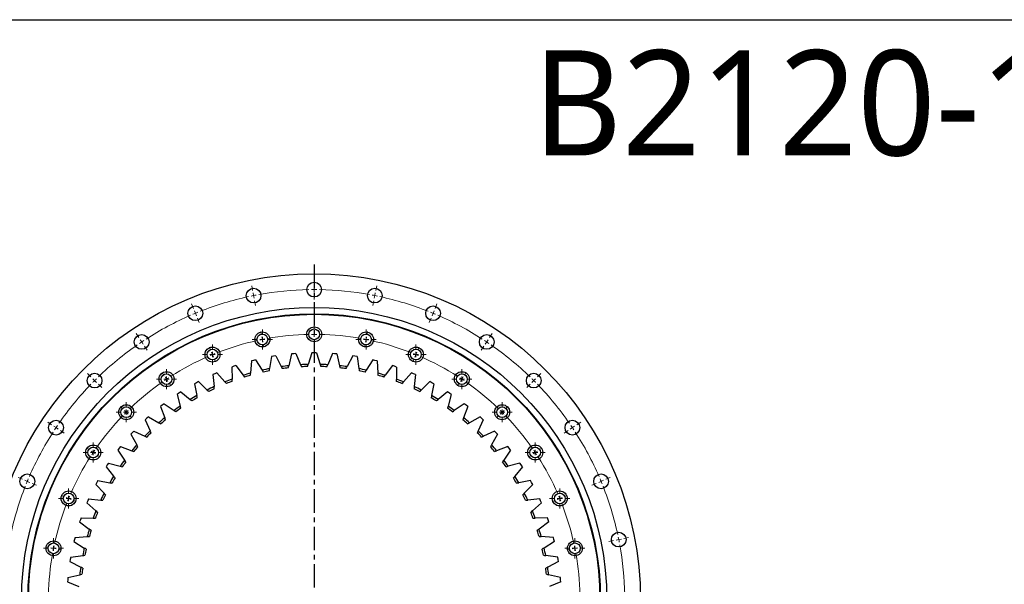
# Model space of a CAD drawing. Header units: millimetres. Extents: x -179 to 2644, y 4914 to 7187.
# Tile 6 of 11: x 297 to 1232, y 6651 to 7187. Entities that reach past the tile are written whole.
import ezdxf

# ---------------------------------------------------------------- set-up
doc = ezdxf.new("R2010")
doc.units = ezdxf.units.MM
doc.header["$LTSCALE"] = 10
doc.linetypes.add('CENTER', pattern=[10.16, 6.35, -1.27, 1.27, -1.27])

# ---------------------------------------------------------------- blocks, each defined once
blk = doc.blocks.new('SW_CENTERMARKSYMBOL_4')
at = {"color": 0, "linetype": 'Continuous', "lineweight": 18}
for p, q in [((0, 5), (0, 9.6)), ((-5, 0), (-9.6, 0)), ((0, 0), (-2.5, 0)), ((0, 0), (0, 2.5)), ((0, 0), (0, -2.5)), ((0, 0), (2.5, 0)), ((5, 0), (9.6, 0)), ((0, -5), (0, -9.6))]:
    blk.add_line(p, q, dxfattribs=at)
blk = doc.blocks.new('SW_CENTERMARKSYMBOL_5')
at = {"color": 0, "linetype": 'Continuous', "lineweight": 18}
for p, q in [((0, 5), (0, 9.6)), ((-5, 0), (-9.6, 0)), ((0, 0), (-2.5, 0)), ((0, 0), (0, 2.5)), ((0, 0), (0, -2.5)), ((0, 0), (2.5, 0)), ((5, 0), (9.6, 0)), ((0, -5), (0, -9.6))]:
    blk.add_line(p, q, dxfattribs=at)
blk = doc.blocks.new('SW_CENTERMARKSYMBOL_6')
at = {"color": 0, "linetype": 'Continuous', "lineweight": 18}
for p, q in [((0, 5), (0, 9.6)), ((-5, 0), (-9.6, 0)), ((0, 0), (-2.5, 0)), ((0, 0), (0, 2.5)), ((0, 0), (0, -2.5)), ((0, 0), (2.5, 0)), ((5, 0), (9.6, 0)), ((0, -5), (0, -9.6))]:
    blk.add_line(p, q, dxfattribs=at)
blk = doc.blocks.new('SW_CENTERMARKSYMBOL_7')
at = {"color": 0, "linetype": 'Continuous', "lineweight": 18}
for p, q in [((0, 5), (0, 9.6)), ((-5, 0), (-9.6, 0)), ((0, 0), (-2.5, 0)), ((0, 0), (0, 2.5)), ((0, 0), (0, -2.5)), ((0, 0), (2.5, 0)), ((5, 0), (9.6, 0)), ((0, -5), (0, -9.6))]:
    blk.add_line(p, q, dxfattribs=at)
blk = doc.blocks.new('SW_CENTERMARKSYMBOL_8')
at = {"color": 0, "linetype": 'Continuous', "lineweight": 18}
for p, q in [((0, 5), (0, 9.6)), ((-5, 0), (-9.6, 0)), ((0, 0), (-2.5, 0)), ((0, 0), (0, 2.5)), ((0, 0), (0, -2.5)), ((0, 0), (2.5, 0)), ((5, 0), (9.6, 0)), ((0, -5), (0, -9.6))]:
    blk.add_line(p, q, dxfattribs=at)
blk = doc.blocks.new('SW_CENTERMARKSYMBOL_9')
at = {"color": 0, "linetype": 'Continuous', "lineweight": 18}
for p, q in [((0, 5), (0, 9.6)), ((-5, 0), (-9.6, 0)), ((0, 0), (-2.5, 0)), ((0, 0), (0, 2.5)), ((0, 0), (0, -2.5)), ((0, 0), (2.5, 0)), ((5, 0), (9.6, 0)), ((0, -5), (0, -9.6))]:
    blk.add_line(p, q, dxfattribs=at)
blk = doc.blocks.new('SW_CENTERMARKSYMBOL_10')
at = {"color": 0, "linetype": 'Continuous', "lineweight": 18}
for p, q in [((0, 5), (0, 9.6)), ((-5, 0), (-9.6, 0)), ((0, 0), (-2.5, 0)), ((0, 0), (0, 2.5)), ((0, 0), (0, -2.5)), ((0, 0), (2.5, 0)), ((5, 0), (9.6, 0)), ((0, -5), (0, -9.6))]:
    blk.add_line(p, q, dxfattribs=at)
blk = doc.blocks.new('SW_CENTERMARKSYMBOL_11')
at = {"color": 0, "linetype": 'Continuous', "lineweight": 18}
for p, q in [((0, 5), (0, 9.6)), ((-5, 0), (-9.6, 0)), ((0, 0), (-2.5, 0)), ((0, 0), (0, 2.5)), ((0, 0), (0, -2.5)), ((0, 0), (2.5, 0)), ((5, 0), (9.6, 0)), ((0, -5), (0, -9.6))]:
    blk.add_line(p, q, dxfattribs=at)
blk = doc.blocks.new('SW_CENTERMARKSYMBOL_27')
at = {"color": 0, "linetype": 'Continuous', "lineweight": 18}
for p, q in [((0, 5), (0, 9.6)), ((-5, 0), (-9.6, 0)), ((0, 0), (-2.5, 0)), ((0, 0), (0, 2.5)), ((0, 0), (0, -2.5)), ((0, 0), (2.5, 0)), ((5, 0), (9.6, 0)), ((0, -5), (0, -9.6))]:
    blk.add_line(p, q, dxfattribs=at)
blk = doc.blocks.new('SW_CENTERMARKSYMBOL_28')
at = {"color": 0, "linetype": 'Continuous', "lineweight": 18}
for p, q in [((0, 5), (0, 9.6)), ((-5, 0), (-9.6, 0)), ((0, 0), (-2.5, 0)), ((0, 0), (0, 2.5)), ((0, 0), (0, -2.5)), ((0, 0), (2.5, 0)), ((5, 0), (9.6, 0)), ((0, -5), (0, -9.6))]:
    blk.add_line(p, q, dxfattribs=at)
blk = doc.blocks.new('SW_CENTERMARKSYMBOL_29')
at = {"color": 0, "linetype": 'Continuous', "lineweight": 18}
for p, q in [((0, 5), (0, 9.6)), ((-5, 0), (-9.6, 0)), ((0, 0), (-2.5, 0)), ((0, 0), (0, 2.5)), ((0, 0), (0, -2.5)), ((0, 0), (2.5, 0)), ((5, 0), (9.6, 0)), ((0, -5), (0, -9.6))]:
    blk.add_line(p, q, dxfattribs=at)
blk = doc.blocks.new('SW_CENTERMARKSYMBOL_30')
at = {"color": 0, "linetype": 'Continuous', "lineweight": 18}
for p, q in [((0, 5), (0, 9.6)), ((-5, 0), (-9.6, 0)), ((0, 0), (-2.5, 0)), ((0, 0), (0, 2.5)), ((0, 0), (0, -2.5)), ((0, 0), (2.5, 0)), ((5, 0), (9.6, 0)), ((0, -5), (0, -9.6))]:
    blk.add_line(p, q, dxfattribs=at)
blk = doc.blocks.new('SW_CENTERMARKSYMBOL_31')
at = {"color": 0, "linetype": 'Continuous', "lineweight": 18}
for p, q in [((0, 5), (0, 9.6)), ((-5, 0), (-9.6, 0)), ((0, 0), (-2.5, 0)), ((0, 0), (0, 2.5)), ((0, 0), (0, -2.5)), ((0, 0), (2.5, 0)), ((5, 0), (9.6, 0)), ((0, -5), (0, -9.6))]:
    blk.add_line(p, q, dxfattribs=at)
blk = doc.blocks.new('SW_CENTERMARKSYMBOL_32')
at = {"color": 0, "linetype": 'Continuous', "lineweight": 18}
for p, q in [((0, 5), (0, 9.6)), ((-5, 0), (-9.6, 0)), ((0, 0), (-2.5, 0)), ((0, 0), (0, 2.5)), ((0, 0), (0, -2.5)), ((0, 0), (2.5, 0)), ((5, 0), (9.6, 0)), ((0, -5), (0, -9.6))]:
    blk.add_line(p, q, dxfattribs=at)
blk = doc.blocks.new('SW_CENTERMARKSYMBOL_33')
at = {"color": 0, "linetype": 'Continuous', "lineweight": 18}
for p, q in [((0, 5), (0, 9.6)), ((-5, 0), (-9.6, 0)), ((0, 0), (-2.5, 0)), ((0, 0), (0, 2.5)), ((0, 0), (0, -2.5)), ((0, 0), (2.5, 0)), ((5, 0), (9.6, 0)), ((0, -5), (0, -9.6))]:
    blk.add_line(p, q, dxfattribs=at)

msp = doc.modelspace()

# ---------------------------------------------------------------- linework, layer by layer
at = {"linetype": 'CENTER', "ltscale": 0.35}
msp.add_line((576.74, 6954.31), (576.74, 6316.9), dxfattribs=at)
at = {"color": 0, "linetype": 'Continuous', "lineweight": 18}
for p, q in [((518.22, 6929.84), (517.34, 6934.26)), ((576.74, 6935.61), (576.74, 6940.11)), ((576.74, 6930.61), (576.74, 6933.11)), ((635.27, 6929.84), (636.15, 6934.26)), ((519.19, 6924.94), (518.7, 6927.39)), ((519.19, 6924.94), (519.68, 6922.49)), ((576.74, 6930.61), (576.74, 6928.11)), ((576.74, 6925.61), (576.74, 6921.11)), ((634.3, 6924.94), (633.81, 6922.49)), ((634.3, 6924.94), (634.78, 6927.39)), ((461.94, 6912.77), (460.22, 6916.93)), ((520.17, 6920.03), (521.05, 6915.62)), ((633.32, 6920.03), (632.44, 6915.62)), ((691.55, 6912.77), (693.27, 6916.93)), ((463.85, 6908.15), (462.9, 6910.46)), ((463.85, 6908.15), (464.81, 6905.84)), ((465.77, 6903.53), (467.49, 6899.37)), ((687.72, 6903.53), (686, 6899.37)), ((689.64, 6908.15), (688.68, 6905.84)), ((689.64, 6908.15), (690.59, 6910.46)), ((576.74, 6893.11), (576.74, 6895.71)), ((410.07, 6885.05), (407.57, 6888.79)), ((526.51, 6888.16), (526, 6890.71)), ((527.48, 6883.25), (527, 6885.71)), ((576.74, 6888.11), (576.74, 6890.61)), ((576.74, 6888.11), (576.74, 6885.61)), ((626, 6883.25), (626.49, 6885.71)), ((626.98, 6888.16), (627.49, 6890.71)), ((743.41, 6885.05), (745.91, 6888.79)), ((412.85, 6880.89), (411.46, 6882.97)), ((412.85, 6880.89), (414.24, 6878.81)), ((415.63, 6876.73), (418.13, 6872.99)), ((478.2, 6873.51), (477.21, 6875.91)), ((527.48, 6883.25), (527.97, 6880.8)), ((528.46, 6878.35), (528.97, 6875.8)), ((576.74, 6883.11), (576.74, 6880.51)), ((625.03, 6878.35), (624.52, 6875.8)), ((626, 6883.25), (625.52, 6880.8)), ((675.28, 6873.51), (676.28, 6875.91)), ((737.86, 6876.73), (735.36, 6872.99)), ((740.64, 6880.89), (739.25, 6878.81)), ((740.64, 6880.89), (742.03, 6882.97)), ((480.12, 6868.89), (479.16, 6871.2)), ((480.12, 6868.89), (481.07, 6866.58)), ((673.37, 6868.89), (672.41, 6866.58)), ((673.37, 6868.89), (674.33, 6871.2)), ((482.03, 6864.27), (483.02, 6861.86)), ((671.46, 6864.27), (670.46, 6861.86)), ((364.61, 6847.74), (361.43, 6850.92)), ((433.68, 6849.71), (432.24, 6851.87)), ((436.46, 6845.55), (435.07, 6847.63)), ((717.03, 6845.55), (718.41, 6847.63)), ((719.8, 6849.71), (721.25, 6851.87)), ((788.88, 6847.74), (792.06, 6850.92)), ((368.15, 6844.2), (366.38, 6845.97)), ((368.15, 6844.2), (369.91, 6842.43)), ((371.68, 6840.67), (374.86, 6837.49)), ((436.46, 6845.55), (437.85, 6843.47)), ((439.24, 6841.39), (440.68, 6839.23)), ((714.25, 6841.39), (712.8, 6839.23)), ((717.03, 6845.55), (715.64, 6843.47)), ((781.8, 6840.67), (778.62, 6837.49)), ((785.34, 6844.2), (783.57, 6842.43)), ((785.34, 6844.2), (787.11, 6845.97)), ((394.66, 6817.69), (392.83, 6819.52)), ((758.82, 6817.69), (760.66, 6819.52)), ((398.2, 6814.15), (396.43, 6815.92)), ((398.2, 6814.15), (399.97, 6812.38)), ((401.73, 6810.61), (403.57, 6808.78)), ((751.75, 6810.61), (749.91, 6808.78)), ((755.29, 6814.15), (753.52, 6812.38)), ((755.29, 6814.15), (757.06, 6815.92)), ((327.3, 6802.28), (323.56, 6804.78)), ((331.46, 6799.5), (329.38, 6800.89)), ((822.03, 6799.5), (824.11, 6800.89)), ((826.18, 6802.28), (829.93, 6804.78)), ((331.46, 6799.5), (333.54, 6798.11)), ((335.62, 6796.72), (339.36, 6794.22)), ((817.87, 6796.72), (814.13, 6794.22)), ((822.03, 6799.5), (819.95, 6798.11)), ((362.64, 6778.67), (360.48, 6780.11)), ((366.8, 6775.89), (364.72, 6777.28)), ((366.8, 6775.89), (368.88, 6774.5)), ((370.95, 6773.11), (373.12, 6771.67)), ((782.53, 6773.11), (780.37, 6771.67)), ((786.69, 6775.89), (784.61, 6774.5)), ((786.69, 6775.89), (788.77, 6777.28)), ((790.85, 6778.67), (793.01, 6780.11)), ((299.58, 6750.41), (295.42, 6752.13)), ((304.2, 6748.5), (301.89, 6749.45)), ((304.2, 6748.5), (306.51, 6747.54)), ((308.82, 6746.58), (312.98, 6744.86)), ((844.67, 6746.58), (840.51, 6744.86)), ((849.29, 6748.5), (846.98, 6747.54)), ((849.29, 6748.5), (851.6, 6749.45)), ((853.91, 6750.41), (858.06, 6752.13)), ((338.84, 6734.15), (336.44, 6735.14)), ((814.64, 6734.15), (817.04, 6735.14)), ((343.46, 6732.23), (341.15, 6733.19)), ((343.46, 6732.23), (345.77, 6731.28)), ((348.08, 6730.32), (350.49, 6729.33)), ((805.4, 6730.32), (803, 6729.33)), ((810.02, 6732.23), (807.71, 6731.28)), ((810.02, 6732.23), (812.33, 6733.19)), ((861.17, 6692.18), (856.76, 6691.3)), ((866.08, 6693.16), (863.62, 6692.67)), ((866.08, 6693.16), (868.53, 6693.65)), ((870.98, 6694.13), (875.39, 6695.01)), ((324.19, 6685.84), (321.64, 6686.35)), ((329.1, 6684.87), (326.64, 6685.35)), ((329.1, 6684.87), (331.55, 6684.38)), ((334, 6683.89), (336.55, 6683.38)), ((819.49, 6683.89), (816.94, 6683.38)), ((824.39, 6684.87), (821.94, 6684.38)), ((824.39, 6684.87), (826.84, 6685.35)), ((829.3, 6685.84), (831.85, 6686.35))]:
    msp.add_line(p, q, dxfattribs=at)
at = {"color": 7, "linetype": 'Continuous', "lineweight": 25}
for p, q in [((536.02, 6866.94), (534.33, 6855.55)), ((538.08, 6867.29), (536.02, 6866.94)), ((540.14, 6867.63), (538.08, 6867.29)), ((540.14, 6867.63), (545.44, 6857.41)), ((555.27, 6869.51), (552.64, 6858.31)), ((557.35, 6869.7), (555.27, 6869.51)), ((559.43, 6869.86), (557.35, 6869.7)), ((559.43, 6869.86), (563.86, 6859.24)), ((574.65, 6870.49), (571.11, 6859.54)), ((576.74, 6870.5), (574.65, 6870.49)), ((578.83, 6870.49), (576.74, 6870.5)), ((578.83, 6870.49), (582.37, 6859.54)), ((594.06, 6869.86), (589.63, 6859.24)), ((596.14, 6869.7), (594.06, 6869.86)), ((598.22, 6869.51), (596.14, 6869.7)), ((598.22, 6869.51), (600.84, 6858.31)), ((613.34, 6867.63), (608.05, 6857.41)), ((615.41, 6867.29), (613.34, 6867.63)), ((617.46, 6866.94), (615.41, 6867.29)), ((617.46, 6866.94), (619.15, 6855.55)), ((500.47, 6857.77), (498.5, 6857.08)), ((498.5, 6857.08), (498.71, 6845.57)), ((502.45, 6858.44), (500.47, 6857.77)), ((502.45, 6858.44), (509.36, 6849.23)), ((517.06, 6862.79), (516.32, 6851.3)), ((519.08, 6863.31), (517.06, 6862.79)), ((521.11, 6863.81), (519.08, 6863.31)), ((521.11, 6863.81), (527.23, 6854.06)), ((632.38, 6863.81), (626.26, 6854.06)), ((634.41, 6863.31), (632.38, 6863.81)), ((636.43, 6862.79), (634.41, 6863.31)), ((636.43, 6862.79), (637.17, 6851.3)), ((651.03, 6858.44), (644.13, 6849.23)), ((653.01, 6857.77), (651.03, 6858.44)), ((654.99, 6857.08), (653.01, 6857.77)), ((654.99, 6857.08), (654.78, 6845.57)), ((482.39, 6850.71), (480.48, 6849.87)), ((480.48, 6849.87), (481.64, 6838.41)), ((484.31, 6851.54), (482.39, 6850.71)), ((484.31, 6851.54), (491.95, 6842.94)), ((669.18, 6851.54), (661.54, 6842.94)), ((671.1, 6850.71), (669.18, 6851.54)), ((673.01, 6849.87), (671.1, 6850.71)), ((673.01, 6849.87), (671.85, 6838.41)), ((464.95, 6842.19), (463.11, 6841.19)), ((463.11, 6841.19), (465.21, 6829.87)), ((466.79, 6843.17), (464.95, 6842.19)), ((466.79, 6843.17), (475.12, 6835.22)), ((686.7, 6843.17), (678.37, 6835.22)), ((688.54, 6842.19), (686.7, 6843.17)), ((690.37, 6841.19), (688.27, 6829.87)), ((690.37, 6841.19), (688.54, 6842.19)), ((448.27, 6832.25), (446.53, 6831.1)), ((446.53, 6831.1), (449.55, 6819.99)), ((450.02, 6833.38), (448.27, 6832.25)), ((450.02, 6833.38), (458.98, 6826.15)), ((703.46, 6833.38), (694.51, 6826.15)), ((705.22, 6832.25), (703.46, 6833.38)), ((706.96, 6831.1), (703.93, 6819.99)), ((706.96, 6831.1), (705.22, 6832.25)), ((432.47, 6820.97), (430.83, 6819.68)), ((430.83, 6819.68), (434.76, 6808.86)), ((434.12, 6822.24), (432.47, 6820.97)), ((434.12, 6822.24), (443.65, 6815.77)), ((719.36, 6822.24), (709.84, 6815.77)), ((722.66, 6819.68), (718.73, 6808.86)), ((721.02, 6820.97), (719.36, 6822.24)), ((722.66, 6819.68), (721.02, 6820.97)), ((419.2, 6809.83), (417.66, 6808.42)), ((419.2, 6809.83), (429.22, 6804.17)), ((734.29, 6809.83), (724.27, 6804.17)), ((735.83, 6808.42), (734.29, 6809.83)), ((417.66, 6808.42), (416.12, 6807)), ((416.12, 6807), (420.94, 6796.54)), ((737.36, 6807), (732.55, 6796.54)), ((737.36, 6807), (735.83, 6808.42)), ((403.93, 6794.69), (402.52, 6793.15)), ((402.52, 6793.15), (408.18, 6783.13)), ((405.35, 6796.22), (403.93, 6794.69)), ((405.35, 6796.22), (415.81, 6791.41)), ((748.14, 6796.22), (737.68, 6791.41)), ((750.97, 6793.15), (745.31, 6783.13)), ((749.56, 6794.69), (748.14, 6796.22)), ((750.97, 6793.15), (749.56, 6794.69)), ((392.67, 6781.52), (391.38, 6779.88)), ((392.67, 6781.52), (403.49, 6777.59)), ((760.82, 6781.52), (750, 6777.59)), ((762.11, 6779.88), (760.82, 6781.52)), ((391.38, 6779.88), (390.1, 6778.23)), ((390.1, 6778.23), (396.57, 6768.7)), ((763.38, 6778.23), (756.91, 6768.7)), ((763.38, 6778.23), (762.11, 6779.88)), ((380.1, 6764.08), (378.96, 6762.33)), ((381.25, 6765.82), (380.1, 6764.08)), ((381.25, 6765.82), (392.36, 6762.8)), ((772.24, 6765.82), (761.13, 6762.8)), ((773.39, 6764.08), (772.24, 6765.82)), ((774.52, 6762.33), (773.39, 6764.08)), ((378.96, 6762.33), (386.2, 6753.37)), ((774.52, 6762.33), (767.29, 6753.37)), ((370.16, 6747.4), (369.18, 6745.56)), ((369.18, 6745.56), (377.12, 6737.23)), ((371.16, 6749.24), (370.16, 6747.4)), ((371.16, 6749.24), (382.48, 6747.13)), ((782.32, 6749.24), (771, 6747.13)), ((784.31, 6745.56), (776.36, 6737.23)), ((783.32, 6747.4), (782.32, 6749.24)), ((784.31, 6745.56), (783.32, 6747.4)), ((361.64, 6729.96), (360.81, 6728.04)), ((360.81, 6728.04), (369.41, 6720.4)), ((362.48, 6731.87), (361.64, 6729.96)), ((362.48, 6731.87), (373.94, 6730.71)), ((791, 6731.87), (779.55, 6730.71)), ((792.68, 6728.04), (784.07, 6720.4)), ((791.85, 6729.96), (791, 6731.87)), ((792.68, 6728.04), (791.85, 6729.96)), ((354.58, 6711.88), (353.91, 6709.9)), ((353.91, 6709.9), (363.12, 6702.99)), ((355.27, 6713.85), (354.58, 6711.88)), ((355.27, 6713.85), (366.78, 6713.64)), ((798.22, 6713.85), (786.71, 6713.64)), ((799.58, 6709.9), (790.37, 6702.99)), ((798.91, 6711.88), (798.22, 6713.85)), ((799.58, 6709.9), (798.91, 6711.88)), ((349.04, 6693.27), (348.54, 6691.24)), ((348.54, 6691.24), (358.28, 6685.12)), ((349.56, 6695.29), (349.04, 6693.27)), ((349.56, 6695.29), (361.05, 6696.03)), ((803.93, 6695.29), (792.44, 6696.03)), ((804.95, 6691.24), (795.2, 6685.12)), ((804.45, 6693.27), (803.93, 6695.29)), ((804.95, 6691.24), (804.45, 6693.27)), ((345.06, 6674.27), (344.72, 6672.21)), ((344.72, 6672.21), (354.94, 6666.91)), ((345.41, 6676.33), (345.06, 6674.27)), ((345.41, 6676.33), (356.79, 6678.02)), ((808.08, 6676.33), (796.69, 6678.02)), ((808.77, 6672.21), (798.55, 6666.91)), ((808.43, 6674.27), (808.08, 6676.33)), ((808.77, 6672.21), (808.43, 6674.27)), ((342.65, 6655), (342.49, 6652.92)), ((342.49, 6652.92), (353.11, 6648.49)), ((342.84, 6657.08), (342.65, 6655)), ((342.84, 6657.08), (354.04, 6659.71)), ((810.65, 6657.08), (799.44, 6659.71)), ((811, 6652.92), (800.37, 6648.49)), ((810.83, 6655), (810.65, 6657.08)), ((811, 6652.92), (810.83, 6655))]:
    msp.add_line(p, q, dxfattribs=at)
msp.add_lwpolyline([(-179.15, 7186.94), (2643.81, 7186.94), (2643.81, 4913.72), (-179.15, 4913.72)], close=True)
for centre, radius in [((576.74, 6635.61), 310), ((519.19, 6924.94), 7), ((576.74, 6930.61), 7), ((634.3, 6924.94), 7), ((576.74, 6635.61), 278), ((463.85, 6908.15), 7), ((689.64, 6908.15), 7), ((576.74, 6635.61), 272), ((576.74, 6635.61), 271.5), ((576.74, 6888.11), 7.1), ((412.85, 6880.89), 7), ((527.48, 6883.25), 7.1), ((527.48, 6883.25), 5.1), ((576.74, 6888.11), 5.1), ((626, 6883.25), 7.1), ((626, 6883.25), 5.1), ((740.64, 6880.89), 7), ((480.12, 6868.89), 7.1), ((673.37, 6868.89), 7.1), ((480.12, 6868.89), 5.1), ((673.37, 6868.89), 5.1), ((368.15, 6844.2), 7), ((436.46, 6845.55), 7.1), ((436.46, 6845.55), 5.1), ((717.03, 6845.55), 7.1), ((717.03, 6845.55), 5.1), ((785.34, 6844.2), 7), ((398.2, 6814.15), 7.1), ((398.2, 6814.15), 5.1), ((755.29, 6814.15), 7.1), ((755.29, 6814.15), 5.1), ((331.46, 6799.5), 7), ((822.03, 6799.5), 7), ((366.8, 6775.89), 7.1), ((786.69, 6775.89), 7.1), ((366.8, 6775.89), 5.1), ((786.69, 6775.89), 5.1), ((304.2, 6748.5), 7), ((849.29, 6748.5), 7), ((343.46, 6732.23), 7.1), ((343.46, 6732.23), 5.1), ((810.02, 6732.23), 7.1), ((810.02, 6732.23), 5.1), ((866.08, 6693.16), 7), ((329.1, 6684.87), 7.1), ((329.1, 6684.87), 5.1), ((824.39, 6684.87), 7.1), ((824.39, 6684.87), 5.1)]:
    msp.add_circle(centre, radius, dxfattribs=at)
at = {"color": 0, "linetype": 'Continuous', "lineweight": 18}
for radius, start, end in [(295, 102.22111, 111.52889), (295, 101.25, 101.73556), (295, 100.76444, 101.25), (295, 90.97111, 100.27889), (295, 90, 90.48556), (295, 89.51444, 90), (295, 79.72111, 89.02889), (295, 78.75, 79.23556), (295, 78.26444, 78.75), (295, 68.47111, 77.77889), (295, 113.47111, 122.77889), (295, 112.5, 112.98556), (295, 112.01444, 112.5), (295, 67.5, 67.98556), (295, 67.01444, 67.5), (295, 57.22111, 66.52889), (252.5, 91.13457, 100.11543), (252.5, 90, 90.56728), (252.5, 89.43272, 90), (252.5, 79.88457, 88.86543), (295, 124.72111, 134.02889), (295, 123.75, 124.23556), (295, 123.26444, 123.75), (252.5, 102.38457, 111.36543), (252.5, 101.25, 101.81728), (252.5, 100.68272, 101.25), (252.5, 78.75, 79.31728), (252.5, 78.18272, 78.75), (252.5, 68.63457, 77.61543), (295, 56.25, 56.73556), (295, 55.76444, 56.25), (295, 45.97111, 55.27889), (252.5, 113.63457, 122.61543), (252.5, 112.5, 113.06728), (252.5, 111.93272, 112.5), (252.5, 67.5, 68.06728), (252.5, 66.93272, 67.5), (252.5, 57.38457, 66.36543), (252.5, 123.18272, 123.75), (252.5, 56.25, 56.81728), (295, 135.97111, 145.27889), (295, 135, 135.48556), (295, 134.51444, 135), (252.5, 124.88457, 133.86543), (252.5, 123.75, 124.31728), (252.5, 55.68272, 56.25), (252.5, 46.13457, 55.11543), (295, 45, 45.48556), (295, 44.51444, 45), (295, 34.72111, 44.02889), (252.5, 136.13457, 145.11543), (252.5, 135, 135.56728), (252.5, 134.43272, 135), (252.5, 45, 45.56728), (252.5, 44.43272, 45), (252.5, 34.88457, 43.86543), (295, 145.76444, 146.25), (295, 33.75, 34.23556), (295, 147.22111, 156.52889), (295, 146.25, 146.73556), (295, 33.26444, 33.75), (295, 23.47111, 32.77889), (252.5, 146.25, 146.81728), (252.5, 145.68272, 146.25), (252.5, 33.75, 34.31728), (252.5, 33.18272, 33.75), (252.5, 147.38457, 156.36543), (252.5, 23.63457, 32.61543), (295, 157.5, 157.98556), (295, 157.01444, 157.5), (295, 22.5, 22.98556), (295, 22.01444, 22.5), (295, 158.47111, 167.77889), (295, 12.22111, 21.52889), (252.5, 158.63457, 167.61543), (252.5, 157.5, 158.06728), (252.5, 156.93272, 157.5), (252.5, 22.5, 23.06728), (252.5, 21.93272, 22.5), (252.5, 12.38457, 21.36543), (295, 11.25, 11.73556), (295, 10.76444, 11.25), (295, 0.97111, 10.27889), (252.5, 169.88457, 178.86543), (252.5, 168.75, 169.31728), (252.5, 168.18272, 168.75), (252.5, 11.25, 11.81728), (252.5, 10.68272, 11.25), (252.5, 1.13457, 10.11543)]:
    msp.add_arc((576.74, 6635.61), radius, start, end, dxfattribs=at)
at = {"color": 7, "linetype": 'Continuous', "lineweight": 25}
for radius, start, end in [(224, 96.17672, 98.03381), (222, 96.35807, 97.85246), (224, 91.43987, 93.29697), (222, 91.62122, 93.11562), (224, 86.70303, 88.56013), (222, 86.88438, 88.37878), (224, 81.96619, 83.82328), (222, 82.14754, 83.64193), (224, 105.6504, 107.50749), (222, 105.83175, 107.32615), (224, 100.91356, 102.77065), (222, 101.09491, 102.5893), (224, 77.22935, 79.08644), (222, 77.4107, 78.90509), (224, 72.49251, 74.3496), (222, 72.67385, 74.16825), (224, 115.12409, 116.98118), (224, 110.38724, 112.24434), (222, 110.56859, 112.06299), (222, 67.93701, 69.43141), (224, 67.75566, 69.61276), (224, 63.01882, 64.87591), (224, 119.86093, 121.71802), (222, 115.30543, 116.79983), (222, 63.20017, 64.69457), (224, 58.28198, 60.13907), (224, 124.59777, 126.45486), (222, 120.04228, 121.53667), (222, 58.46333, 59.95772), (224, 53.54514, 55.40223), (222, 124.77912, 126.27351), (222, 53.72649, 55.22088), (224, 129.33461, 131.1917), (222, 129.51596, 131.01036), (222, 48.98964, 50.48404), (224, 48.8083, 50.66539), (224, 134.07145, 135.92855), (222, 134.2528, 135.7472), (222, 44.2528, 45.7472), (224, 44.07145, 45.92855), (224, 138.8083, 140.66539), (224, 39.33461, 41.1917), (222, 138.98964, 140.48404), (222, 39.51596, 41.01036), (224, 143.54514, 145.40223), (222, 143.72649, 145.22088), (222, 34.77912, 36.27351), (224, 34.59777, 36.45486), (224, 148.28198, 150.13907), (224, 29.86093, 31.71802), (222, 148.46333, 149.95772), (222, 30.04228, 31.53667), (224, 153.01882, 154.87591), (222, 153.20017, 154.69457), (222, 25.30543, 26.79983), (224, 25.12409, 26.98118), (224, 157.75566, 159.61276), (222, 157.93701, 159.43141), (222, 20.56859, 22.06299), (224, 20.38724, 22.24434), (224, 162.49251, 164.3496), (222, 162.67385, 164.16825), (222, 15.83175, 17.32615), (224, 15.6504, 17.50749), (224, 167.22935, 169.08644), (222, 167.4107, 168.90509), (222, 11.09491, 12.5893), (224, 10.91356, 12.77065), (224, 171.96619, 173.82328), (222, 172.14754, 173.64193), (222, 6.35807, 7.85246), (224, 6.17672, 8.03381)]:
    msp.add_arc((576.74, 6635.61), radius, start, end, dxfattribs=at)
for points in [[(545.44, 6857.41), (545.76, 6856.78), (546.09, 6856.15), (546.41, 6855.52)], [(552.16, 6856.24), (552.32, 6856.93), (552.48, 6857.62), (552.64, 6858.31)], [(563.86, 6859.24), (564.13, 6858.58), (564.41, 6857.93), (564.68, 6857.28)], [(570.46, 6857.52), (570.68, 6858.19), (570.9, 6858.86), (571.11, 6859.54)], [(582.37, 6859.54), (582.59, 6858.86), (582.81, 6858.19), (583.02, 6857.52)], [(588.81, 6857.28), (589.08, 6857.93), (589.35, 6858.58), (589.63, 6859.24)], [(600.84, 6858.31), (601.01, 6857.62), (601.17, 6856.93), (601.33, 6856.24)], [(607.07, 6855.52), (607.4, 6856.15), (607.72, 6856.78), (608.05, 6857.41)], [(509.36, 6849.23), (509.78, 6848.66), (510.21, 6848.1), (510.63, 6847.53)], [(516.18, 6849.18), (516.22, 6849.89), (516.27, 6850.6), (516.32, 6851.3)], [(527.23, 6854.06), (527.6, 6853.47), (527.98, 6852.87), (528.36, 6852.27)], [(534.02, 6853.46), (534.13, 6854.16), (534.23, 6854.86), (534.33, 6855.55)], [(619.15, 6855.55), (619.26, 6854.86), (619.36, 6854.16), (619.46, 6853.46)], [(625.13, 6852.27), (625.51, 6852.87), (625.88, 6853.47), (626.26, 6854.06)], [(637.17, 6851.3), (637.22, 6850.6), (637.26, 6849.89), (637.31, 6849.18)], [(642.86, 6847.53), (643.28, 6848.1), (643.71, 6848.66), (644.13, 6849.23)], [(481.85, 6836.3), (481.78, 6837.01), (481.71, 6837.71), (481.64, 6838.41)], [(491.95, 6842.94), (492.42, 6842.41), (492.89, 6841.88), (493.35, 6841.35)], [(498.75, 6843.45), (498.74, 6844.16), (498.72, 6844.87), (498.71, 6845.57)], [(654.78, 6845.57), (654.76, 6844.87), (654.75, 6844.16), (654.74, 6843.45)], [(660.13, 6841.35), (660.6, 6841.88), (661.07, 6842.41), (661.54, 6842.94)], [(671.85, 6838.41), (671.78, 6837.71), (671.71, 6837.01), (671.64, 6836.3)], [(465.6, 6827.78), (465.47, 6828.48), (465.34, 6829.17), (465.21, 6829.87)], [(475.12, 6835.22), (475.63, 6834.74), (476.14, 6834.25), (476.65, 6833.76)], [(676.84, 6833.76), (677.35, 6834.25), (677.86, 6834.74), (678.37, 6835.22)], [(688.27, 6829.87), (688.14, 6829.17), (688.01, 6828.48), (687.89, 6827.78)], [(450.11, 6817.95), (449.93, 6818.63), (449.74, 6819.31), (449.55, 6819.99)], [(458.98, 6826.15), (459.53, 6825.71), (460.08, 6825.26), (460.63, 6824.82)], [(692.86, 6824.82), (693.41, 6825.26), (693.96, 6825.71), (694.51, 6826.15)], [(703.93, 6819.99), (703.75, 6819.31), (703.56, 6818.63), (703.38, 6817.95)], [(443.65, 6815.77), (444.23, 6815.38), (444.81, 6814.98), (445.4, 6814.58)], [(708.09, 6814.58), (708.67, 6814.98), (709.26, 6815.38), (709.84, 6815.77)], [(429.22, 6804.17), (429.84, 6803.82), (430.45, 6803.47), (431.07, 6803.13)], [(435.49, 6806.87), (435.24, 6807.53), (435, 6808.2), (434.76, 6808.86)], [(718.73, 6808.86), (718.48, 6808.2), (718.24, 6807.53), (718, 6806.87)], [(722.42, 6803.13), (723.03, 6803.47), (723.65, 6803.82), (724.27, 6804.17)], [(415.81, 6791.41), (416.45, 6791.11), (417.09, 6790.82), (417.73, 6790.52)], [(421.83, 6794.62), (421.53, 6795.26), (421.23, 6795.9), (420.94, 6796.54)], [(732.55, 6796.54), (732.25, 6795.9), (731.96, 6795.26), (731.66, 6794.62)], [(735.76, 6790.52), (736.4, 6790.82), (737.04, 6791.11), (737.68, 6791.41)], [(409.22, 6781.28), (408.88, 6781.9), (408.53, 6782.51), (408.18, 6783.13)], [(745.31, 6783.13), (744.96, 6782.51), (744.61, 6781.9), (744.26, 6781.28)], [(403.49, 6777.59), (404.15, 6777.35), (404.82, 6777.1), (405.48, 6776.86)], [(748, 6776.86), (748.67, 6777.1), (749.33, 6777.35), (750, 6777.59)], [(392.36, 6762.8), (393.04, 6762.61), (393.72, 6762.42), (394.4, 6762.24)], [(397.77, 6766.95), (397.37, 6767.54), (396.97, 6768.12), (396.57, 6768.7)], [(756.91, 6768.7), (756.52, 6768.12), (756.12, 6767.54), (755.72, 6766.95)], [(759.08, 6762.24), (759.77, 6762.42), (760.45, 6762.61), (761.13, 6762.8)], [(387.53, 6751.72), (387.09, 6752.27), (386.64, 6752.82), (386.2, 6753.37)], [(767.29, 6753.37), (766.84, 6752.82), (766.4, 6752.27), (765.96, 6751.72)], [(382.48, 6747.13), (383.18, 6747.01), (383.87, 6746.88), (384.57, 6746.75)], [(768.92, 6746.75), (769.61, 6746.88), (770.31, 6747.01), (771, 6747.13)], [(378.59, 6735.7), (378.1, 6736.21), (377.61, 6736.72), (377.12, 6737.23)], [(776.36, 6737.23), (775.87, 6736.72), (775.39, 6736.21), (774.9, 6735.7)], [(373.94, 6730.71), (374.64, 6730.64), (375.34, 6730.57), (376.05, 6730.5)], [(777.44, 6730.5), (778.14, 6730.57), (778.85, 6730.64), (779.55, 6730.71)], [(371, 6718.99), (370.47, 6719.46), (369.94, 6719.93), (369.41, 6720.4)], [(784.07, 6720.4), (783.54, 6719.93), (783.02, 6719.46), (782.49, 6718.99)], [(366.78, 6713.64), (367.48, 6713.63), (368.19, 6713.61), (368.9, 6713.6)], [(784.59, 6713.6), (785.3, 6713.61), (786.01, 6713.63), (786.71, 6713.64)], [(364.82, 6701.72), (364.25, 6702.14), (363.69, 6702.57), (363.12, 6702.99)], [(790.37, 6702.99), (789.8, 6702.57), (789.24, 6702.14), (788.67, 6701.72)], [(361.05, 6696.03), (361.75, 6696.08), (362.46, 6696.13), (363.16, 6696.17)], [(790.32, 6696.17), (791.03, 6696.13), (791.73, 6696.08), (792.44, 6696.03)], [(360.08, 6683.99), (359.48, 6684.37), (358.88, 6684.75), (358.28, 6685.12)], [(795.2, 6685.12), (794.6, 6684.75), (794.01, 6684.37), (793.41, 6683.99)], [(356.79, 6678.02), (357.49, 6678.12), (358.19, 6678.22), (358.89, 6678.33)], [(794.59, 6678.33), (795.29, 6678.22), (795.99, 6678.12), (796.69, 6678.02)], [(354.04, 6659.71), (354.73, 6659.87), (355.42, 6660.03), (356.11, 6660.19)], [(356.83, 6665.94), (356.2, 6666.26), (355.57, 6666.59), (354.94, 6666.91)], [(798.55, 6666.91), (797.92, 6666.59), (797.29, 6666.26), (796.66, 6665.94)], [(797.38, 6660.19), (798.07, 6660.03), (798.76, 6659.87), (799.44, 6659.71)]]:
    msp.add_open_spline(points, degree=3, dxfattribs=at)

# ---------------------------------------------------------------- block references
at = {"color": 7, "linetype": 'Continuous', "lineweight": 18}
for name, p in [('SW_CENTERMARKSYMBOL_4', (576.74, 6888.11)), ('SW_CENTERMARKSYMBOL_27', (527.48, 6883.25)), ('SW_CENTERMARKSYMBOL_5', (626, 6883.25)), ('SW_CENTERMARKSYMBOL_28', (480.12, 6868.89)), ('SW_CENTERMARKSYMBOL_6', (673.37, 6868.89)), ('SW_CENTERMARKSYMBOL_29', (436.46, 6845.55)), ('SW_CENTERMARKSYMBOL_7', (717.03, 6845.55)), ('SW_CENTERMARKSYMBOL_30', (398.2, 6814.15)), ('SW_CENTERMARKSYMBOL_8', (755.29, 6814.15)), ('SW_CENTERMARKSYMBOL_31', (366.8, 6775.89)), ('SW_CENTERMARKSYMBOL_9', (786.69, 6775.89)), ('SW_CENTERMARKSYMBOL_32', (343.46, 6732.23)), ('SW_CENTERMARKSYMBOL_10', (810.02, 6732.23)), ('SW_CENTERMARKSYMBOL_33', (329.1, 6684.87)), ('SW_CENTERMARKSYMBOL_11', (824.39, 6684.87))]:
    msp.add_blockref(name, p, dxfattribs=at)

# ---------------------------------------------------------------- texts
at = {"insert": (784.47, 7157.99), "char_height": 100, "width": 1063.2126, "attachment_point": 1}
msp.add_mtext('{\\fYu Gothic Medium|b0|i0|c0|p0;\\C1;B2120-1-0620AC}', dxfattribs=at)

doc.saveas('drawing.dxf')
